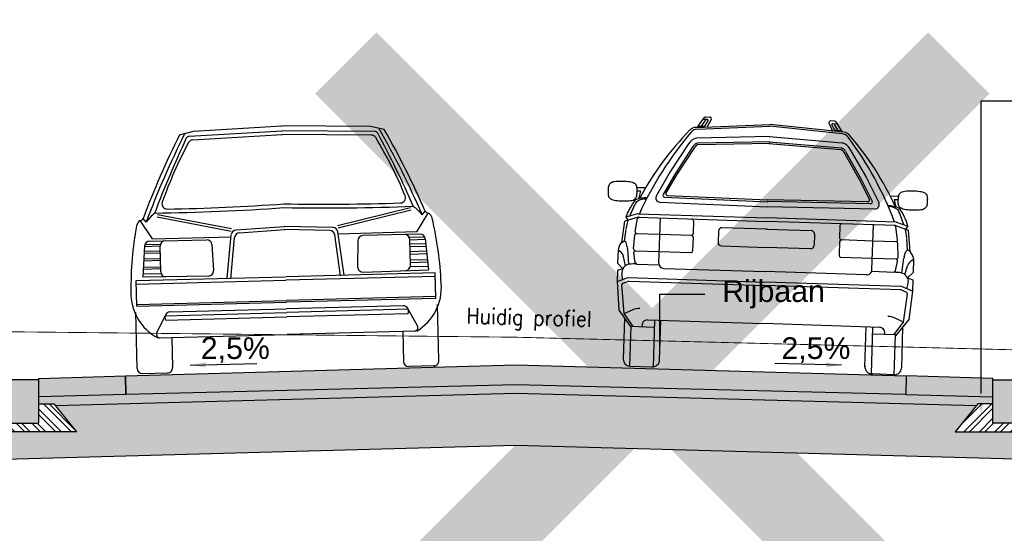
# Model space of a CAD drawing. Header units: metres. Extents: x 8 to 122, y -18 to 26.
# Tile 46 of 54: x 98.95 to 104.63, y 10.57 to 13.54. Entities that reach past the tile are written whole.
import ezdxf
from ezdxf import colors
from ezdxf.entities.mleader import LeaderData, LeaderLine
from ezdxf.math import Vec2, Vec3

# ---------------------------------------------------------------- set-up
doc = ezdxf.new("R2010")
doc.units = ezdxf.units.M
doc.header["$PDMODE"] = 1
doc.linetypes.add('ACAD_ISO02W100', pattern=[15, 12, -3])
doc.layers.add('N-WE-AL-DETAIL-G', color=7, linetype='Continuous')
doc.layers.add('X-XX-AL-DETAIL-G', color=7, linetype='Continuous')
doc.layers.add('X-XX-AL-AANKLEDING-T25', color=7, linetype='Continuous', lineweight=25)
doc.styles.add('NLCS_ISO', font='arial.ttf')
doc.styles.add('ROMANS', font='romans.shx', dxfattribs={"width": 0.9})
doc.styles.add('ROMANS1_50_18', font='romans.shx', dxfattribs={"width": 0.9, "height": 0.09})
doc.styles.get("Standard").update_dxf_attribs({"font": 'arial.ttf'})
doc.dimstyles.new('1_50', dxfattribs={"dimscale": 0.05, "dimtxt": 1.8, "dimasz": 1.8, "dimexe": 1.8, "dimexo": 0.625, "dimgap": 0.9, "dimtad": 1, "dimlfac": -1, "dimzin": 0, "dimdsep": 46, "dimtxsty": 'ROMANS', "dimcen": 0.9, "dimse1": 1, "dimse2": 1, "dimadec": 0, "dimazin": 0, "dimtfac": 1, "dimtix": 1, "dimtofl": 0, "dimtmove": 2, "dimatfit": 3, "dimfxl": 1, "dimtolj": 1, "dimtzin": 0, "dimarcsym": 0})
doc.dimstyles.new('NLCS_1-50', dxfattribs={"dimscale": 0.05, "dimtxt": 2.5, "dimasz": 2.5, "dimexe": 1.25, "dimexo": 0.625, "dimtad": 1, "dimtxsty": 'Standard', "dimblk": 'OBLIQUE', "dimcen": 0, "dimse1": 1, "dimse2": 1, "dimadec": 0, "dimazin": 0, "dimtfac": 1, "dimtmove": 0, "dimatfit": 3, "dimfxl": 1, "dimarcsym": 0})

# ---------------------------------------------------------------- blocks, each defined once
blk = doc.blocks.new('auto-v18_1')
at = {"color": 0, "linetype": 'Continuous'}
for p, q in [((0.2501, 1.3713), (0.3302, 1.3905)), ((0.3057, 1.3615), (0.8415, 1.3795)), ((0.3302, 1.3905), (0.8415, 1.4077)), ((1.3514, 1.3905), (0.8401, 1.4077)), ((1.3759, 1.3615), (0.8401, 1.3795)), ((1.4316, 1.3713), (1.3514, 1.3905)), ((0.3259, 1.3404), (0.8415, 1.3577)), ((1.3557, 1.3404), (0.8401, 1.3577)), ((0.1116, 0.9153), (0.5352, 0.8228)), ((1.57, 0.9153), (1.1465, 0.8228)), ((0.0775, 0.775), (0.0093, 0.8825)), ((0.0442, 0.8731), (0.0268, 0.894)), ((0.1085, 0.9012), (0.5321, 0.8086)), ((1.5731, 0.9012), (1.1496, 0.8086)), ((1.6041, 0.775), (1.6724, 0.8825)), ((1.6374, 0.8731), (1.6549, 0.894)), ((0.5615, 0.8141), (0.8415, 0.827)), ((0.5805, 0.7971), (0.8424, 0.8092)), ((1.1011, 0.7971), (0.8393, 0.8092)), ((1.1201, 0.8141), (0.8401, 0.827)), ((0.0334, 0.7446), (0.123, 0.7446)), ((0.0608, 0.7624), (0.3903, 0.7624)), ((0.0775, 0.775), (0.5312, 0.775)), ((0.5031, 0.5371), (0.5331, 0.7877)), ((0.5243, 0.5339), (0.5521, 0.7707)), ((1.1574, 0.5339), (1.1295, 0.7707)), ((1.1785, 0.5371), (1.1485, 0.7877)), ((1.6041, 0.775), (1.1504, 0.775)), ((1.6208, 0.7624), (1.2913, 0.7624)), ((1.6482, 0.7446), (1.5587, 0.7446)), ((0.031, 0.7358), (0.0162, 0.5552)), ((0.1204, 0.6923), (0.026, 0.6923)), ((0.0275, 0.7054), (0.1204, 0.7054)), ((0.1204, 0.7315), (0.0305, 0.7315)), ((0.1204, 0.5841), (0.1204, 0.7324)), ((0.4203, 0.7337), (0.4247, 0.5836)), ((1.2613, 0.7337), (1.2569, 0.5836)), ((1.5613, 0.5841), (1.5613, 0.7324)), ((1.5613, 0.7315), (1.6511, 0.7315)), ((1.6541, 0.7054), (1.5613, 0.7054)), ((1.5613, 0.6923), (1.6556, 0.6923)), ((1.6506, 0.7358), (1.6654, 0.5552)), ((0.1204, 0.6489), (0.026, 0.6489)), ((0.0275, 0.662), (0.1204, 0.662)), ((1.6541, 0.662), (1.5613, 0.662)), ((1.5613, 0.6489), (1.6556, 0.6489)), ((0.0185, 0.5745), (0.1219, 0.5745)), ((0.1204, 0.6006), (0.0215, 0.6006)), ((0.023, 0.6137), (0.1204, 0.6137)), ((1.6632, 0.5745), (1.5597, 0.5745)), ((1.6586, 0.6137), (1.5613, 0.6137)), ((1.5613, 0.6006), (1.6601, 0.6006)), ((-0.022, 0.5371), (0.8392, 0.5371)), ((-0.022, 0.3894), (-0.022, 0.5371)), ((-0.022, 0.5164), (0.8408, 0.5164)), ((0.3945, 0.5523), (0.0162, 0.5552)), ((1.7036, 0.5164), (0.8408, 0.5164)), ((1.7036, 0.5371), (0.8424, 0.5371)), ((1.2872, 0.5523), (1.6654, 0.5552)), ((1.7036, 0.3894), (1.7036, 0.5371)), ((-0.022, 0.3994), (0.8408, 0.3994)), ((1.7036, 0.3994), (0.8408, 0.3994)), ((-0.03, 0.03), (-0.03, 0.3531)), ((-0.022, 0.3894), (0.8408, 0.3894)), ((0.1681, 0.3512), (0.8409, 0.3512)), ((1.7036, 0.3894), (0.8408, 0.3894)), ((1.5135, 0.3512), (0.8408, 0.3512)), ((1.7116, 0.03), (1.7116, 0.3531)), ((0.0891, 0.233), (0.1396, 0.3303)), ((0.1396, 0.3303), (0.8409, 0.3303)), ((0.1428, 0.305), (0.8409, 0.305)), ((1.5421, 0.3303), (0.8408, 0.3303)), ((1.5388, 0.305), (0.8408, 0.305)), ((1.5925, 0.233), (1.5421, 0.3303)), ((0.1068, 0.2038), (0.1748, 0.2038)), ((0.1748, 0.2038), (0.1748, 0.03)), ((0.1748, 0.2038), (0.8408, 0.2038)), ((1.5068, 0.2038), (0.8408, 0.2038)), ((1.5748, 0.2038), (1.5068, 0.2038)), ((1.5068, 0.2038), (1.5068, 0.03)), ((0, 0), (0.1448, 0)), ((1.6816, 0), (1.5368, 0))]:
    blk.add_line(p, q, dxfattribs=at)
for centre, radius, start, end in [((4.793, -1.0447), 5.1454, 151.9952, 157.8684), ((4.793, -1.0447), 5.1214, 151.7515, 158.0092), ((-3.1113, -1.0447), 5.1214, 21.9908, 28.2485), ((-3.1113, -1.0447), 5.1454, 22.1316, 28.0048), ((5.1701, -1.1238), 5.4728, 153.1204, 158.0303), ((2.3446, 0.1504), 2.3574, 150.1047, 159.2546), ((0.3064, 1.3415), 0.02, 91.924, 153.1204), ((0.3269, 1.3104), 0.03, 91.924, 150.1047), ((1.3547, 1.3104), 0.03, 29.8953, 88.076), ((1.3752, 1.3415), 0.02, 26.8796, 88.076), ((-0.663, 0.1504), 2.3574, 20.7454, 29.8953), ((-3.4884, -1.1238), 5.4728, 21.9697, 26.8796), ((0.1681, 0.9748), 0.03, 159.2546, 269.6268), ((1.5135, 0.9748), 0.03, 270.3732, 20.7454), ((0.242, 0.7213), 0.2493, 126.1623, 142.5138), ((0.2557, 14.4165), 13.4937, 269.31639, 272.48544), ((0.2557, 14.4165), 13.472, 269.62676, 272.49235), ((1.4259, 14.4165), 13.472, 267.50765, 270.37324), ((1.4259, 14.4165), 13.4937, 267.51456, 270.68361), ((1.4396, 0.7213), 0.2493, 37.4862, 53.8377), ((1.981, 0.438), 2.0357, 168.2232, 178.9977), ((0.0338, 0.8424), 0.047, 121.4249, 166.3578), ((0.0098, 0.9007), 0.0183, 268.2917, 338.2065), ((1.6718, 0.9007), 0.0183, 201.7935, 271.7083), ((1.6479, 0.8424), 0.047, 13.6422, 58.5751), ((-0.2994, 0.438), 2.0357, 1.0023, 11.7768), ((0.5629, 0.784), 0.03, 94.0284, 171.3846), ((0.5819, 0.7672), 0.03, 92.6426, 173.2965), ((1.0998, 0.7672), 0.03, 6.7035, 87.3574), ((1.1187, 0.784), 0.03, 8.6154, 85.9716), ((0.0608, 0.7324), 0.03, 90, 173.4182), ((0.1504, 0.7324), 0.03, 90, 180), ((0.3903, 0.7324), 0.03, 2.5829, 90), ((1.2913, 0.7324), 0.03, 90, 177.4171), ((1.5313, 0.7324), 0.03, 0, 90), ((1.6208, 0.7324), 0.03, 6.5818, 90), ((0.1504, 0.5841), 0.03, 180, 269.5124), ((0.3947, 0.5823), 0.03, 269.5124, 2.5829), ((1.2869, 0.5823), 0.03, 177.4171, 270.4876), ((1.5313, 0.5841), 0.03, 270.4876, 0), ((0.2369, 0.4579), 0.2917, 176.9114, 240.5742), ((1.4447, 0.4579), 0.2917, 299.4258, 3.0886), ((0.1681, 0.3212), 0.03, 90, 212.3871), ((1.5135, 0.3212), 0.03, 327.6129, 90), ((0.1068, 0.2238), 0.02, 152.5978, 270), ((1.5748, 0.2238), 0.02, 270, 27.4022), ((0, 0.03), 0.03, 180, 270), ((0.1448, 0.03), 0.03, 270, 0), ((1.5368, 0.03), 0.03, 180, 270), ((1.6816, 0.03), 0.03, 270, 0)]:
    blk.add_arc(centre, radius, start, end, dxfattribs=at)
blk.add_point((1.7308, -0.0062), dxfattribs=at)
blk = doc.blocks.new('Auto-a6_1')
at = {"color": 0, "linetype": 'Continuous'}
for p, q in [((0.3435, 1.389), (0.3817, 1.4464)), ((0.3683, 1.3969), (0.3932, 1.4356)), ((0.4009, 1.4358), (0.3746, 1.4358)), ((0.3875, 1.3979), (0.4053, 1.4283)), ((0.39, 1.4508), (0.4134, 1.4508)), ((0.4224, 1.4364), (0.4009, 1.3933)), ((1.1026, 1.4364), (1.1241, 1.3933)), ((1.135, 1.4508), (1.1115, 1.4508)), ((1.1375, 1.3979), (1.1198, 1.4283)), ((1.1241, 1.4358), (1.1504, 1.4358)), ((1.1567, 1.3969), (1.1318, 1.4356)), ((1.1815, 1.389), (1.1433, 1.4464)), ((0.3354, 1.3885), (0.7618, 1.4196)), ((0.3448, 1.3792), (0.7625, 1.4096)), ((0.3479, 1.3957), (0.3875, 1.3979)), ((1.1802, 1.3792), (0.7625, 1.4096)), ((1.1896, 1.3885), (0.7632, 1.4196)), ((1.177, 1.3957), (1.1375, 1.3979)), ((0.7642, 1.3499), (0.342, 1.3274)), ((0.7658, 1.3199), (0.3468, 1.2977)), ((0.7663, 1.3099), (0.3487, 1.2877)), ((0.7587, 1.3099), (1.1763, 1.2877)), ((0.7592, 1.3199), (1.1782, 1.2977)), ((0.7608, 1.3499), (1.183, 1.3274)), ((0.2965, 1.2923), (0.1985, 1.1326)), ((0.3226, 1.2774), (0.2246, 1.1176)), ((0.3313, 1.2725), (0.2332, 1.1126)), ((1.1937, 1.2725), (1.2918, 1.1126)), ((1.2024, 1.2774), (1.3005, 1.1176)), ((1.2284, 1.2923), (1.3265, 1.1326)), ((0.1985, 1.1326), (0.1213, 0.9888)), ((0.2246, 1.1176), (0.1591, 0.9958)), ((0.2332, 1.1126), (0.1757, 1.0056)), ((1.2918, 1.1126), (1.3493, 1.0056)), ((1.3005, 1.1176), (1.3659, 0.9958)), ((1.3265, 1.1326), (1.4037, 0.9888)), ((-0.1581, 1.0263), (-0.1585, 1.0207)), ((-0.1574, 1.0317), (-0.1581, 1.0263)), ((-0.1561, 1.0369), (-0.1574, 1.0317)), ((-0.1542, 1.0418), (-0.1561, 1.0369)), ((-0.1514, 1.0462), (-0.1542, 1.0418)), ((-0.1478, 1.0502), (-0.1514, 1.0462)), ((-0.143, 1.0537), (-0.1478, 1.0502)), ((-0.1372, 1.0565), (-0.143, 1.0537)), ((-0.1302, 1.0587), (-0.1372, 1.0565)), ((-0.1224, 1.0604), (-0.1302, 1.0587)), ((-0.1138, 1.0617), (-0.1224, 1.0604)), ((-0.1046, 1.0626), (-0.1138, 1.0617)), ((-0.095, 1.0631), (-0.1046, 1.0626)), ((-0.0851, 1.0634), (-0.095, 1.0631)), ((-0.075, 1.0635), (-0.0851, 1.0634)), ((-0.0649, 1.0634), (-0.075, 1.0635)), ((-0.055, 1.0631), (-0.0649, 1.0634)), ((-0.0454, 1.0626), (-0.055, 1.0631)), ((-0.0362, 1.0617), (-0.0454, 1.0626)), ((-0.0276, 1.0604), (-0.0362, 1.0617)), ((-0.0198, 1.0587), (-0.0276, 1.0604)), ((-0.0128, 1.0565), (-0.0198, 1.0587)), ((-0.007, 1.0537), (-0.0128, 1.0565)), ((-0.0022, 1.0502), (-0.007, 1.0537)), ((0.0014, 1.0462), (-0.0022, 1.0502)), ((0.0042, 1.0418), (0.0014, 1.0462)), ((0.0061, 1.0369), (0.0042, 1.0418)), ((0.055, 1.03), (0.005, 1.03)), ((0.0074, 1.0317), (0.0061, 1.0369)), ((0.0081, 1.0263), (0.0074, 1.0317)), ((0.0085, 1.0207), (0.0081, 1.0263)), ((1.47, 1.03), (1.52, 1.03)), ((1.5165, 1.0207), (1.5169, 1.0263)), ((1.5169, 1.0263), (1.5176, 1.0317)), ((1.5176, 1.0317), (1.5189, 1.0369)), ((1.5189, 1.0369), (1.5208, 1.0418)), ((1.5208, 1.0418), (1.5236, 1.0462)), ((1.5236, 1.0462), (1.5272, 1.0502)), ((1.5272, 1.0502), (1.532, 1.0537)), ((1.532, 1.0537), (1.5378, 1.0565)), ((1.5378, 1.0565), (1.5448, 1.0587)), ((1.5448, 1.0587), (1.5526, 1.0604)), ((1.5526, 1.0604), (1.5612, 1.0617)), ((1.5612, 1.0617), (1.5704, 1.0626)), ((1.5704, 1.0626), (1.58, 1.0631)), ((1.58, 1.0631), (1.5899, 1.0634)), ((1.5899, 1.0634), (1.6, 1.0635)), ((1.6, 1.0635), (1.6101, 1.0634)), ((1.6101, 1.0634), (1.62, 1.0631)), ((1.62, 1.0631), (1.6296, 1.0626)), ((1.6296, 1.0626), (1.6388, 1.0617)), ((1.6388, 1.0617), (1.6474, 1.0604)), ((1.6474, 1.0604), (1.6552, 1.0587)), ((1.6552, 1.0587), (1.6622, 1.0565)), ((1.6622, 1.0565), (1.668, 1.0537)), ((1.668, 1.0537), (1.6728, 1.0502)), ((1.6728, 1.0502), (1.6764, 1.0462)), ((1.6764, 1.0462), (1.6792, 1.0418)), ((1.6792, 1.0418), (1.6811, 1.0369)), ((1.6811, 1.0369), (1.6824, 1.0317)), ((1.6824, 1.0317), (1.6831, 1.0263)), ((1.6831, 1.0263), (1.6835, 1.0207)), ((-0.1585, 1.0207), (-0.1586, 1.015)), ((-0.1586, 1.015), (-0.1585, 0.9943)), ((-0.1585, 0.9943), (-0.1581, 0.9887)), ((-0.1581, 0.9887), (-0.1574, 0.9833)), ((-0.1574, 0.9833), (-0.1561, 0.9781)), ((-0.1561, 0.9781), (-0.1542, 0.9732)), ((-0.1542, 0.9732), (-0.1514, 0.9688)), ((-0.1514, 0.9688), (-0.1478, 0.9648)), ((-0.0022, 0.9648), (0.0014, 0.9688)), ((0.0014, 0.9688), (0.0042, 0.9732)), ((0.0042, 0.9732), (0.0061, 0.9781)), ((0.0061, 0.9781), (0.0074, 0.9833)), ((0.0074, 0.9833), (0.0081, 0.9887)), ((0.0081, 0.9887), (0.0085, 0.9943)), ((0.0086, 1), (0.0085, 1.0207)), ((0.0085, 0.9943), (0.0086, 1)), ((0.03, 1.01), (0.01, 1.01)), ((0.02, 0.965), (0.03, 1.01)), ((0.1678, 0.981), (0.7646, 0.9739)), ((0.1844, 0.9909), (0.7647, 0.9839)), ((1.3406, 0.9909), (0.7603, 0.9839)), ((1.3572, 0.981), (0.7604, 0.9739)), ((1.495, 1.01), (1.515, 1.01)), ((1.505, 0.965), (1.495, 1.01)), ((1.5164, 1), (1.5165, 1.0207)), ((1.5165, 0.9943), (1.5164, 1)), ((1.5169, 0.9887), (1.5165, 0.9943)), ((1.5176, 0.9833), (1.5169, 0.9887)), ((1.5189, 0.9781), (1.5176, 0.9833)), ((1.5208, 0.9732), (1.5189, 0.9781)), ((1.5236, 0.9688), (1.5208, 0.9732)), ((1.5272, 0.9648), (1.5236, 0.9688)), ((1.6764, 0.9688), (1.6728, 0.9648)), ((1.6792, 0.9732), (1.6764, 0.9688)), ((1.6811, 0.9781), (1.6792, 0.9732)), ((1.6824, 0.9833), (1.6811, 0.9781)), ((1.6831, 0.9887), (1.6824, 0.9833)), ((1.6835, 0.9943), (1.6831, 0.9887)), ((1.6835, 1.0207), (1.6836, 1.015)), ((1.6836, 1.015), (1.6835, 0.9943)), ((-0.1478, 0.9648), (-0.143, 0.9613)), ((-0.143, 0.9613), (-0.1372, 0.9585)), ((-0.1372, 0.9585), (-0.1302, 0.9563)), ((-0.1302, 0.9563), (-0.1224, 0.9546)), ((-0.1224, 0.9546), (-0.1138, 0.9533)), ((-0.1138, 0.9533), (-0.1046, 0.9524)), ((-0.1046, 0.9524), (-0.095, 0.9519)), ((-0.095, 0.9519), (-0.0851, 0.9516)), ((-0.0851, 0.9516), (-0.075, 0.9515)), ((-0.075, 0.9515), (-0.0649, 0.9516)), ((-0.0649, 0.9516), (-0.055, 0.9519)), ((-0.055, 0.9519), (-0.0454, 0.9524)), ((-0.0454, 0.9524), (-0.0362, 0.9533)), ((-0.0362, 0.9533), (-0.0276, 0.9546)), ((-0.0276, 0.9546), (-0.0198, 0.9563)), ((-0.0198, 0.9563), (-0.0128, 0.9585)), ((-0.0128, 0.9585), (-0.007, 0.9613)), ((-0.007, 0.9613), (-0.0022, 0.9648)), ((0.1427, 0.9513), (0.7642, 0.9439)), ((1.3823, 0.9513), (0.7608, 0.9439)), ((1.532, 0.9613), (1.5272, 0.9648)), ((1.5378, 0.9585), (1.532, 0.9613)), ((1.5448, 0.9563), (1.5378, 0.9585)), ((1.5526, 0.9546), (1.5448, 0.9563)), ((1.5612, 0.9533), (1.5526, 0.9546)), ((1.5704, 0.9524), (1.5612, 0.9533)), ((1.58, 0.9519), (1.5704, 0.9524)), ((1.5899, 0.9516), (1.58, 0.9519)), ((1.6, 0.9515), (1.5899, 0.9516)), ((1.6101, 0.9516), (1.6, 0.9515)), ((1.62, 0.9519), (1.6101, 0.9516)), ((1.6296, 0.9524), (1.62, 0.9519)), ((1.6388, 0.9533), (1.6296, 0.9524)), ((1.6474, 0.9546), (1.6388, 0.9533)), ((1.6552, 0.9563), (1.6474, 0.9546)), ((1.6622, 0.9585), (1.6552, 0.9563)), ((1.668, 0.9613), (1.6622, 0.9585)), ((1.6728, 0.9648), (1.668, 0.9613)), ((0.0205, 0.86), (-0.056, 0.8356)), ((0.0159, 0.8795), (-0.0515, 0.858)), ((-0.0515, 0.858), (-0.0383, 0.841)), ((0.0057, 0.7783), (0.017, 0.8522)), ((0.0189, 0.88), (0.7625, 0.88)), ((0.0205, 0.86), (0.7625, 0.86)), ((0.1478, 0.6), (0.1478, 0.86)), ((1.5061, 0.88), (0.7625, 0.88)), ((1.5045, 0.86), (0.7625, 0.86)), ((1.3772, 0.6), (1.3772, 0.86)), ((1.5045, 0.86), (1.581, 0.8356)), ((1.5193, 0.7783), (1.508, 0.8522)), ((1.5091, 0.8795), (1.5765, 0.858)), ((1.5765, 0.858), (1.5633, 0.841)), ((-0.0693, 0.7118), (-0.056, 0.8356)), ((-0.0468, 0.7906), (-0.0381, 0.8413)), ((0.3401, 0.85), (0.3401, 0.7767)), ((0.765, 0.815), (0.505, 0.815)), ((0.76, 0.815), (1.02, 0.815)), ((1.1849, 0.85), (1.1849, 0.7767)), ((1.5718, 0.7906), (1.5631, 0.8413)), ((1.5943, 0.7118), (1.581, 0.8356)), ((-0.0543, 0.7194), (-0.0468, 0.7865)), ((-0.0006, 0.677), (0.0033, 0.7572)), ((0.0132, 0.7667), (0.1478, 0.7667)), ((0.1478, 0.7667), (0.3301, 0.7667)), ((0.3401, 0.7567), (0.3401, 0.6765)), ((0.485, 0.795), (0.485, 0.73)), ((1.04, 0.795), (1.04, 0.73)), ((1.1849, 0.7567), (1.1849, 0.6765)), ((1.3772, 0.7667), (1.1949, 0.7667)), ((1.5118, 0.7667), (1.3772, 0.7667)), ((1.5256, 0.677), (1.5217, 0.7572)), ((1.5793, 0.7194), (1.5718, 0.7865)), ((-0.0858, 0.6849), (-0.09, 0.6671)), ((-0.0363, 0.6824), (-0.0451, 0.7122)), ((0.505, 0.71), (0.765, 0.71)), ((1.02, 0.71), (0.76, 0.71)), ((1.5613, 0.6824), (1.5701, 0.7122)), ((1.6108, 0.6849), (1.615, 0.6671)), ((-0.09, 0.6671), (-0.09, 0.5921)), ((-0.0806, 0.6618), (-0.09, 0.6671)), ((-0.0434, 0.5773), (-0.0567, 0.6303)), ((-0.025, 0.5874), (-0.0345, 0.6737)), ((0.0113, 0.5982), (0.001, 0.6547)), ((0.0109, 0.6665), (0.1478, 0.6665)), ((0.1478, 0.6665), (0.3301, 0.6665)), ((1.3772, 0.6665), (1.1949, 0.6665)), ((1.5141, 0.6665), (1.3772, 0.6665)), ((1.5137, 0.5982), (1.524, 0.6547)), ((1.55, 0.5874), (1.5595, 0.6737)), ((1.5684, 0.5773), (1.5816, 0.6303)), ((1.6056, 0.6618), (1.615, 0.6671)), ((1.615, 0.6671), (1.615, 0.5921)), ((-0.0592, 0.5607), (-0.09, 0.5921)), ((0.02, 0.59), (0.1478, 0.59)), ((0.1778, 0.57), (0.7625, 0.57)), ((1.3472, 0.57), (0.7625, 0.57)), ((1.505, 0.59), (1.3772, 0.59)), ((1.5842, 0.5607), (1.615, 0.5921)), ((-0.0592, 0.5607), (-0.09, 0.55)), ((-0.09, 0.55), (-0.09, 0.4857)), ((-0.0577, 0.498), (-0.0636, 0.5291)), ((1.5827, 0.498), (1.5886, 0.5291)), ((1.5842, 0.5607), (1.615, 0.55)), ((1.615, 0.55), (1.615, 0.4857)), ((-0.09, 0.4857), (-0.0264, 0.51)), ((-0.09, 0.4857), (-0.075, 0.32)), ((-0.0432, 0.3035), (-0.0613, 0.4675)), ((-0.0571, 0.4768), (-0.0274, 0.4882)), ((-0.0264, 0.51), (0.7625, 0.51)), ((-0.0217, 0.49), (0.7625, 0.49)), ((1.5514, 0.51), (0.7625, 0.51)), ((1.5467, 0.49), (0.7625, 0.49)), ((1.615, 0.4857), (1.5514, 0.51)), ((1.5821, 0.4768), (1.5524, 0.4882)), ((1.5682, 0.3035), (1.5864, 0.4675)), ((1.615, 0.4857), (1.6, 0.32)), ((-0.075, 0.32), (0, 0.2236)), ((-0.0432, 0.3035), (0.0051, 0.3258)), ((0.0103, 0.23), (-0.0432, 0.3035)), ((1.5147, 0.23), (1.5682, 0.3035)), ((1.5682, 0.3035), (1.5199, 0.3258)), ((1.6, 0.32), (1.525, 0.2236)), ((-0.04, 0.275), (-0.04, 0.0395)), ((0, 0.23), (0.1333, 0.23)), ((0, 0), (0, 0.23)), ((0.0923, 0.27), (0.7625, 0.27)), ((0.1333, 0.27), (0.1333, 0)), ((0.17, 0.04), (0.17, 0.27)), ((1.4327, 0.27), (0.7625, 0.27)), ((1.355, 0.04), (1.355, 0.27)), ((1.3917, 0.27), (1.3917, 0)), ((1.525, 0.23), (1.3917, 0.23)), ((1.525, 0), (1.525, 0.23)), ((1.565, 0.275), (1.565, 0.0395)), ((0, 0), (0.125, 0)), ((0.125, 0), (0.13, 0)), ((1.4, 0), (1.395, 0)), ((1.525, 0), (1.4, 0))]:
    blk.add_line(p, q, dxfattribs=at)
at = {"color": 0, "linetype": 'Continuous', "flags": 128}
blk.add_lwpolyline([(-0.0281, 0.8655, -0.031223), (0.0083, 0.9504, -0.183266), (0.0652, 0.9685)], format="xyb", dxfattribs=at)
at = {"color": 0, "linetype": 'Continuous'}
for centre, radius, start, end in [((0.39, 1.4408), 0.01, 90, 146.3433), ((0.4009, 1.4308), 0.005, 329.7519, 90), ((0.4135, 1.4408), 0.01, 333.435, 90), ((1.1115, 1.4408), 0.01, 90, 206.565), ((1.1241, 1.4308), 0.005, 90, 210.2481), ((1.135, 1.4408), 0.01, 33.6567, 90), ((1.5437, 0.2206), 1.6936, 137.1356, 153.8143), ((0.339, 1.3386), 0.05, 94.1651, 137.1356), ((0.3484, 1.3293), 0.05, 94.1651, 141.3889), ((1.1766, 1.3293), 0.05, 38.6111, 85.8349), ((1.186, 1.3386), 0.05, 42.8644, 85.8349), ((-0.0187, 0.2206), 1.6936, 26.1857, 42.8644), ((1.8569, 0.1246), 1.9805, 141.3889, 157.579), ((0.359, 1.2585), 0.071, 103.8335, 151.6082), ((1.166, 1.2585), 0.071, 28.3918, 76.1665), ((-0.3319, 0.1246), 1.9805, 22.421, 38.6111), ((0.359, 1.2585), 0.041, 107.259, 152.6034), ((0.359, 1.2585), 0.031, 109.4063, 153.2256), ((1.166, 1.2585), 0.031, 26.7744, 70.5937), ((1.166, 1.2585), 0.041, 27.3966, 72.741), ((0.0572, 0.8416), 0.131, 84.7853, 116.1485), ((0.143, 0.9763), 0.025, 150.1463, 269.3132), ((0.1679, 0.991), 0.01, 151.7624, 269.3132), ((0.1845, 1.0008), 0.01, 151.7624, 269.3132), ((1.3405, 1.0008), 0.01, 270.6868, 28.2376), ((1.3571, 0.991), 0.01, 270.6868, 28.2376), ((1.382, 0.9763), 0.025, 270.6868, 29.8537), ((1.4678, 0.8416), 0.131, 63.8515, 95.2147), ((1.4644, 0.8844), 0.0842, 51.5541, 93.0946), ((0.2883, 0.7502), 0.3565, 144.0992, 162.3919), ((0.8558, 0.6165), 0.7405, 19.6483, 26.8018), ((1.2367, 0.7502), 0.3565, 17.6081, 35.9008), ((0.0189, 0.87), 0.01, 90, 107.6993), ((0.0269, 0.8506), 0.01, 90, 170.9599), ((0.3301, 0.85), 0.01, 0, 90), ((1.1949, 0.85), 0.01, 90, 180), ((1.4981, 0.8506), 0.01, 9.0401, 90), ((1.5061, 0.87), 0.01, 72.3007, 90), ((0.505, 0.795), 0.02, 90, 180), ((1.02, 0.795), 0.02, 0, 90), ((0.0132, 0.7567), 0.01, 90, 177.2291), ((0.0156, 0.7767), 0.01, 170.9599, 270), ((0.3301, 0.7767), 0.01, 270, 0), ((0.3301, 0.7567), 0.01, 0, 90), ((1.1949, 0.7767), 0.01, 180, 270), ((1.1949, 0.7567), 0.01, 90, 180), ((1.5094, 0.7767), 0.01, 270, 9.0401), ((1.5118, 0.7567), 0.01, 2.7709, 90), ((-0.0371, 0.6734), 0.05, 116.0621, 166.7865), ((-0.0547, 0.7094), 0.01, 16.4903, 116.0621), ((-0.0842, 0.6682), 0.05, 6.3345, 16.4903), ((0.505, 0.73), 0.02, 180, 270), ((1.02, 0.73), 0.02, 270, 0), ((1.6092, 0.6682), 0.05, 163.5097, 173.6655), ((1.5797, 0.7094), 0.01, 63.9379, 163.5097), ((1.5621, 0.6734), 0.05, 13.2135, 63.9379), ((-0.1052, 0.6182), 0.05, 14.0241, 60.6202), ((0.0094, 0.6765), 0.01, 177.2291, 270), ((0.0109, 0.6565), 0.01, 90, 190.319), ((0.3301, 0.6765), 0.01, 270, 0), ((1.1949, 0.6765), 0.01, 180, 270), ((1.5141, 0.6565), 0.01, 349.681, 90), ((1.5156, 0.6765), 0.01, 270, 2.7709), ((1.6302, 0.6182), 0.05, 119.3798, 165.9759), ((-0.0144, 0.5384), 0.05, 98.7544, 190.6197), ((0.0101, 0.3793), 0.211, 87.2976, 98.7544), ((0.0211, 0.6), 0.01, 190.319, 270), ((0.1778, 0.6), 0.03, 180, 270), ((1.3472, 0.6), 0.03, 270, 0), ((1.5039, 0.6), 0.01, 270, 349.681), ((1.5149, 0.3793), 0.211, 81.2456, 92.7024), ((1.5394, 0.5384), 0.05, 349.3803, 81.2456), ((-0.0514, 0.4686), 0.01, 124.8378, 186.7065), ((-0.0217, 0.48), 0.01, 90, 124.8378), ((1.5467, 0.48), 0.01, 55.1622, 90), ((1.5764, 0.4686), 0.01, 353.2935, 55.1622), ((0.047, 0.235), 0.1, 90, 114.7897), ((1.478, 0.235), 0.1, 65.2103, 90), ((0.0923, 0.24), 0.03, 90, 199.4712), ((1.4327, 0.24), 0.03, 340.5288, 90), ((0, 0.0395), 0.04, 180, 270), ((0.1275, 0.0425), 0.0426, 266.6335, 3.3665), ((1.3975, 0.0425), 0.0426, 176.6335, 273.3665), ((1.525, 0.0395), 0.04, 270, 0)]:
    blk.add_arc(centre, radius, start, end, dxfattribs=at)
blk.add_point((1.6825, 0), dxfattribs=at)
blk = doc.blocks.new('_Oblique')
at = {"color": 0, "linetype": 'ByBlock', "lineweight": -2}
blk.add_line((-0.5, -0.5), (0.5, 0.5), dxfattribs=at)
blk = doc.blocks.new('*D49')
at = {"layer": 'Defpoints', "color": 0, "transparency": 16777216}
for p in [(99.0579, 11.4036), (104.5615, 11.3981), (104.5615, 7.5579)]:
    blk.add_point(p, dxfattribs=at)
at = {"layer": 'N-WE-AL-DETAIL-G', "color": 0, "lineweight": -2, "transparency": 16777216}
blk.add_line((99.0579, 7.5579), (104.5615, 7.5579), dxfattribs=at)
at = {"layer": 'N-WE-AL-DETAIL-G', "color": 0, "lineweight": -2, "transparency": 16777216, "xscale": 0.125, "yscale": 0.125, "zscale": 0.125, "rotation": 180}
blk.add_blockref('_Oblique', (99.0579, 7.5579), dxfattribs=at)
at = {"layer": 'N-WE-AL-DETAIL-G', "color": 0, "lineweight": -2, "transparency": 16777216, "xscale": 0.125, "yscale": 0.125, "zscale": 0.125}
blk.add_blockref('_Oblique', (104.5615, 7.5579), dxfattribs=at)
at = {"layer": 'N-WE-AL-DETAIL-G', "color": 0, "transparency": 16777216, "insert": (101.8097, 7.67), "char_height": 0.125, "attachment_point": 5}
blk.add_mtext('Rijbaan', dxfattribs=at)
blk = doc.blocks.new('*D39')
at = {"layer": 'Defpoints', "color": 0, "transparency": 16777216}
for p in [(107.0624, 11.5083), (104.5615, 11.4036), (107.0624, 7.5579)]:
    blk.add_point(p, dxfattribs=at)
at = {"layer": 'N-WE-AL-DETAIL-G', "color": 0, "lineweight": -2, "transparency": 16777216}
blk.add_line((104.5615, 7.5579), (107.0624, 7.5579), dxfattribs=at)
at = {"layer": 'N-WE-AL-DETAIL-G', "color": 0, "lineweight": -2, "transparency": 16777216, "xscale": 0.125, "yscale": 0.125, "zscale": 0.125, "rotation": 180}
blk.add_blockref('_Oblique', (104.5615, 7.5579), dxfattribs=at)
at = {"layer": 'N-WE-AL-DETAIL-G', "color": 0, "lineweight": -2, "transparency": 16777216, "xscale": 0.125, "yscale": 0.125, "zscale": 0.125}
blk.add_blockref('_Oblique', (107.0624, 7.5579), dxfattribs=at)
at = {"layer": 'N-WE-AL-DETAIL-G', "color": 0, "transparency": 16777216, "insert": (105.812, 7.6538), "char_height": 0.125, "attachment_point": 5}
blk.add_mtext('Parkeerstrook / boom', dxfattribs=at)
blk = doc.blocks.new('*D41')
at = {"layer": 'Defpoints', "color": 0, "transparency": 16777216}
for p in [(98.8579, 11.4703), (99.0579, 11.4036), (99.0579, 8.0579)]:
    blk.add_point(p, dxfattribs=at)
at = {"layer": 'N-WE-AL-DETAIL-G', "color": 0, "lineweight": -2, "transparency": 16777216}
for p, q in [((98.8579, 8.0579), (99.0579, 8.0579)), ((99.0579, 8.0579), (99.5697, 8.0579))]:
    blk.add_line(p, q, dxfattribs=at)
at = {"layer": 'N-WE-AL-DETAIL-G', "color": 0, "lineweight": -2, "transparency": 16777216, "xscale": 0.125, "yscale": 0.125, "zscale": 0.125, "rotation": 180}
blk.add_blockref('_Oblique', (98.8579, 8.0579), dxfattribs=at)
at = {"layer": 'N-WE-AL-DETAIL-G', "color": 0, "lineweight": -2, "transparency": 16777216, "xscale": 0.125, "yscale": 0.125, "zscale": 0.125}
blk.add_blockref('_Oblique', (99.0579, 8.0579), dxfattribs=at)
at = {"layer": 'N-WE-AL-DETAIL-G', "color": 0, "transparency": 16777216, "insert": (99.3763, 8.1643), "char_height": 0.125, "attachment_point": 5}
blk.add_mtext('0,20', dxfattribs=at)
blk = doc.blocks.new('*D42')
at = {"layer": 'Defpoints', "color": 0, "transparency": 16777216}
for p in [(101.8097, 11.4774), (99.0579, 11.4036), (101.8097, 8.0579)]:
    blk.add_point(p, dxfattribs=at)
at = {"layer": 'N-WE-AL-DETAIL-G', "color": 0, "lineweight": -2, "transparency": 16777216}
blk.add_line((99.0579, 8.0579), (101.8097, 8.0579), dxfattribs=at)
at = {"layer": 'N-WE-AL-DETAIL-G', "color": 0, "lineweight": -2, "transparency": 16777216, "xscale": 0.125, "yscale": 0.125, "zscale": 0.125, "rotation": 180}
blk.add_blockref('_Oblique', (99.0579, 8.0579), dxfattribs=at)
at = {"layer": 'N-WE-AL-DETAIL-G', "color": 0, "lineweight": -2, "transparency": 16777216, "xscale": 0.125, "yscale": 0.125, "zscale": 0.125}
blk.add_blockref('_Oblique', (101.8097, 8.0579), dxfattribs=at)
at = {"layer": 'N-WE-AL-DETAIL-G', "color": 0, "transparency": 16777216, "insert": (100.4338, 8.1643), "char_height": 0.125, "attachment_point": 5}
blk.add_mtext('2,75', dxfattribs=at)
blk = doc.blocks.new('*D43')
at = {"layer": 'Defpoints', "color": 0, "transparency": 16777216}
for p in [(101.8097, 11.4774), (104.5615, 11.3981), (104.5615, 8.0579)]:
    blk.add_point(p, dxfattribs=at)
at = {"layer": 'N-WE-AL-DETAIL-G', "color": 0, "lineweight": -2, "transparency": 16777216}
blk.add_line((101.8097, 8.0579), (104.5615, 8.0579), dxfattribs=at)
at = {"layer": 'N-WE-AL-DETAIL-G', "color": 0, "lineweight": -2, "transparency": 16777216, "xscale": 0.125, "yscale": 0.125, "zscale": 0.125, "rotation": 180}
blk.add_blockref('_Oblique', (101.8097, 8.0579), dxfattribs=at)
at = {"layer": 'N-WE-AL-DETAIL-G', "color": 0, "lineweight": -2, "transparency": 16777216, "xscale": 0.125, "yscale": 0.125, "zscale": 0.125}
blk.add_blockref('_Oblique', (104.5615, 8.0579), dxfattribs=at)
at = {"layer": 'N-WE-AL-DETAIL-G', "color": 0, "transparency": 16777216, "insert": (103.1856, 8.1643), "char_height": 0.125, "attachment_point": 5}
blk.add_mtext('2,75', dxfattribs=at)
blk = doc.blocks.new('*D44')
at = {"layer": 'Defpoints', "color": 0, "transparency": 16777216}
for p in [(104.7615, 11.4703), (104.5615, 11.3981), (104.7615, 8.0579)]:
    blk.add_point(p, dxfattribs=at)
at = {"layer": 'N-WE-AL-DETAIL-G', "color": 0, "lineweight": -2, "transparency": 16777216}
for p, q in [((104.5615, 8.0579), (104.7615, 8.0579)), ((104.7615, 8.0579), (105.2733, 8.0579))]:
    blk.add_line(p, q, dxfattribs=at)
at = {"layer": 'N-WE-AL-DETAIL-G', "color": 0, "lineweight": -2, "transparency": 16777216, "xscale": 0.125, "yscale": 0.125, "zscale": 0.125, "rotation": 180}
blk.add_blockref('_Oblique', (104.5615, 8.0579), dxfattribs=at)
at = {"layer": 'N-WE-AL-DETAIL-G', "color": 0, "lineweight": -2, "transparency": 16777216, "xscale": 0.125, "yscale": 0.125, "zscale": 0.125}
blk.add_blockref('_Oblique', (104.7615, 8.0579), dxfattribs=at)
at = {"layer": 'N-WE-AL-DETAIL-G', "color": 0, "transparency": 16777216, "insert": (105.0799, 8.1643), "char_height": 0.125, "attachment_point": 5}
blk.add_mtext('0,20', dxfattribs=at)
blk = doc.blocks.new('Opsluitband_20x25')
at = {"layer": 'N-WE-AL-DETAIL-G'}
h = blk.add_hatch(color=252, dxfattribs=at)
h.dxf.hatch_style = 1
h.paths.add_polyline_path([(0.2, -0.25), (0.2, 0), (0, 0), (0, -0.25)])
at = {"layer": 'N-WE-AL-DETAIL-G', "linetype": 'Continuous'}
h = blk.add_hatch(dxfattribs=at)
h.set_pattern_fill('STEEL', color=252, scale=0.02, angle=90, style=0)
h.set_pattern_definition([(135, (-16.710006, -10.69828), (-0.04490128, -0.04490128), []), (135, (-16.741756, -10.69828), (-0.04490128, -0.04490128), [])])
h.paths.add_polyline_path([(-0.1475, -0.3), (-0.2183, -0.3), (-0.0867, -0.1386), (0.0002, -0.1385), (0, -0.25), (0.2, -0.25), (0.2, -0.1386), (0.2867, -0.1386), (0.4183, -0.3)])
blk.add_lwpolyline([(0.0002, -0.1385), (-0.0867, -0.1386), (-0.2183, -0.3)])
for points in [[(0.2, -0.25), (0.2, 0), (0, 0), (0, -0.25)], [(-0.1475, -0.3), (-0.2183, -0.3), (-0.0867, -0.1386), (0.0002, -0.1385), (0, -0.25), (0.2, -0.25), (0.2, -0.1386), (0.2867, -0.1386), (0.4183, -0.3)]]:
    blk.add_lwpolyline(points, close=True, dxfattribs=at)

msp = doc.modelspace()

# ---------------------------------------------------------------- hatches: boundary and pattern name
at = {"layer": 'N-WE-AL-DETAIL-G'}
h = msp.add_hatch(color=22, dxfattribs=at)
h.dxf.hatch_style = 1
h.paths.add_polyline_path([(101.8097, 11.4321), (104.5615, 11.3626), (104.5615, 11.4681), (101.8097, 11.5474), (99.0579, 11.4681), (99.0579, 11.3626)])
at = {"layer": 'N-WE-AL-DETAIL-G', "linetype": 'Continuous'}
h = msp.add_hatch(dxfattribs=at)
h.set_pattern_fill('AR-SAND', color=252, scale=0.001, angle=45, style=0)
h.set_pattern_definition([(82.5, (101.98523, 11.23955), (-0.03573813, 0.03347535), [0, -0.038608, 0, -0.04318, 0, -0.041275]), (52.5, (101.98523, 11.23955), (-0.0189011, 0.0824733), [0, -0.020828, 0, -0.034798, 0, -0.013335]), (12.5, (101.96314, 11.217458), (0.05583, 0.05603323), [0, -0.0127, 0, -0.04572, 0, -0.05969]), (2.5, (101.96314, 11.21746), (0.0382281, 0.069755), [0, -0.00635, 0, -0.029972, 0, -0.03429])])
h.paths.add_polyline_path([(101.8097, 11.3821), (104.465, 11.3096), (104.4748, 11.3217), (104.5615, 11.3217), (104.5615, 11.3626), (101.8097, 11.4321), (99.0579, 11.3626), (99.0579, 11.3217), (99.1446, 11.3217), (99.1545, 11.3096)])
h = msp.add_hatch(dxfattribs=at)
h.set_pattern_fill('GRAVEL', color=252, scale=0.015, style=0)
h.set_pattern_definition([(228.0128, (104.82021, 10.91497), (-3.048, -3.429), [0.051258, -5.074573]), (184.96974, (104.785921, 10.876869), (4.572, 0.38100002), [0.087961, -8.708107]), (132.51045, (104.69829, 10.869249), (3.81, -4.191), [0.062022, -6.140208]), (267.2737, (104.549701, 10.773999), (0.381, 7.62), [0.080101, -7.929966]), (292.83365, (104.545891, 10.693989), (-1.905, 4.572), [0.078545, -7.775971]), (357.2737, (104.576371, 10.621599), (-7.62, 0.381), [0.080101, -7.929966]), (37.69424, (104.656381, 10.617789), (-4.953, -3.81), [0.105929, -10.486967]), (72.25533, (104.740201, 10.682559), (2.667, 8.382), [0.100008, -9.9007885]), (121.42957, (104.770681, 10.777809), (-3.048, 4.953), [0.080372, -7.956832]), (175.23636, (104.72877, 10.84639), (4.191, -0.381), [0.091757, -4.49609]), (222.39744, (104.637331, 10.854009), (-4.572, -4.191), [0.118662, -11.747516]), (138.8141, (104.92689, 10.77019), (-2.667, 2.286), [0.0405, -4.009585]), (171.46923, (104.896411, 10.796859), (4.953, -0.762), [0.077052, -7.628196]), (225, (104.8202, 10.8083), (-5e-17, -0.381), [0.053881, -0.484934]), (203.1986, (104.79354, 10.85401), (1.905, 0.762), [0.029016, -2.872593]), (291.8014, (104.76687, 10.84258), (-0.381, 1.143), [0.041035, -2.010713]), (30.9638, (104.78211, 10.80448), (1.143, 0.762), [0.066648, -2.154945]), (161.565, (104.83926, 10.83877), (0.762, -0.381), [0.048193, -1.156635]), (16.38954, (104.545891, 10.842579), (3.81, 1.143), [0.067513, -6.683824]), (70.3462, (104.61066, 10.861629), (-1.524, -4.191), [0.05664, -5.607332]), (293.1986, (104.83926, 10.91497), (-0.762, 1.905), [0.058032, -2.843578]), (343.61046, (104.862121, 10.861629), (-3.81, 1.143), [0.067513, -6.683824]), (339.44395, (104.54589, 10.60636), (-1.905, 0.762), [0.065105, -3.19016]), (294.77514, (104.60685, 10.5835), (-1.905, 4.191), [0.054551, -5.400539]), (66.8014, (104.84307, 10.53397), (0.762, 1.905), [0.058032, -2.843578]), (17.35402, (104.86593, 10.587309), (-4.953, -1.524), [0.063867, -6.322856]), (69.44395, (104.65638, 10.53397), (-0.762, -1.905), [0.032553, -3.222713]), (101.31, (104.82021, 10.53397), (-0.381, 1.524), [0.019427, -1.9233]), (165.9638, (104.8164, 10.55302), (1.143, -0.381), [0.078545, -1.492358]), (186.009, (104.740201, 10.572069), (3.81, 0.381), [0.07279, -7.206205]), (303.69, (104.78211, 10.77019), (-0.381, 0.762), [0.054949, -1.318766]), (353.15723, (104.812591, 10.724469), (6.477, -0.762), [0.0959335, -9.497401]), (60.9454, (104.90784, 10.71304), (-1.524, -2.667), [0.039226, -3.883409]), (90, (104.9269, 10.74733), (-0.381, 0.381), [0.02286, -0.35814]), (120.25644, (104.73258, 10.5835), (1.524, -2.667), [0.05293, -5.240091]), (48.0128, (104.70591, 10.62922), (3.048, 3.429), [0.102516, -5.023314]), (0, (104.7745, 10.7054), (0.381, 0.381), [0.09906, -0.28194]), (325.30485, (104.87355, 10.705419), (3.81, -2.667), [0.060241, -5.963898]), (254.0546, (104.92308, 10.67113), (-0.381, -1.524), [0.055474, -2.718248]), (207.64598, (104.907841, 10.617789), (-7.239, -3.81), [0.090322, -8.94187]), (175.42608, (104.827831, 10.575879), (-4.953, 0.381), [0.095554, -9.459877])])
h.paths.add_polyline_path([(101.8097, 11.0821), (104.7615, 11.0015), (104.7628, 11.1603), (104.3432, 11.1603), (104.465, 11.311), (101.8097, 11.3821), (99.1545, 11.3096), (99.2762, 11.1603), (98.8579, 11.1603), (98.8579, 11.0015)])

# ---------------------------------------------------------------- linework, layer by layer
at = {"layer": 'N-WE-AL-DETAIL-G', "color": 42, "linetype": 'ACAD_ISO02W100', "ltscale": 0.01, "flags": 128}
msp.add_lwpolyline([(110.358, 11.6102, 0.005, 0.005, 0), (109.2615, 11.6018, 0.005, 0.005, 0), (109.2115, 11.5518, 0.005, 0.005, 0), (107.4067, 11.5007, 0.005, 0.005, 0), (107.3867, 11.6007, 0.005, 0.005, 0), (107.1003, 11.6028, 0.005, 0.005, 0), (107.0852, 11.6504, 0.005, 0.005, 0), (106.0843, 11.6415, 0.005, 0.005, 0), (106.0584, 11.5987, 0.005, 0.005, 0), (101.8097, 11.706, 0.005, 0.005, 0), (93.2568, 11.7981, 0, 0, 0)], format="xyseb", dxfattribs=at)
at = {"layer": 'N-WE-AL-DETAIL-G', "linetype": 'Continuous'}
for points in [[(99.5577, 11.4825), (101.8097, 11.5474), (104.0617, 11.4825), (104.059, 11.3753), (101.8097, 11.4321), (99.5604, 11.3753)], [(99.0579, 11.4681), (99.5577, 11.4825), (99.5604, 11.3753), (99.0579, 11.3626)], [(104.5615, 11.4681), (104.0617, 11.4825), (104.059, 11.3753), (104.5615, 11.3626)]]:
    msp.add_lwpolyline(points, close=True, dxfattribs=at)
for points in [[(104.465, 11.3096), (101.8097, 11.3821), (99.1545, 11.3096)], [(104.7615, 11.0015), (101.8097, 11.0821), (98.8579, 11.0015)]]:
    msp.add_lwpolyline(points, dxfattribs=at)
at = {"layer": 'X-XX-AL-DETAIL-G', "color": 1, "const_width": 0.5}
for points in [[(104.3644, 9.7519), (100.8289, 13.2875)], [(100.8289, 9.7519), (104.3644, 13.2875)]]:
    msp.add_lwpolyline(points, dxfattribs=at)

# ---------------------------------------------------------------- block references
at = {"layer": 'N-WE-AL-DETAIL-G', "color": 252, "linetype": 'Continuous', "lineweight": 0}
for name, p, rotation in [('auto-v18_1', (99.6562, 11.496), 1.511595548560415), ('Auto-a6_1', (102.4678, 11.539), 358.1559744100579)]:
    msp.add_blockref(name, p, dxfattribs=dict(at, rotation=rotation))
at = {"layer": 'N-WE-AL-DETAIL-G'}
msp.add_blockref('Opsluitband_20x25', (98.8579, 11.4603), dxfattribs=at)
at = {"layer": 'N-WE-AL-DETAIL-G', "xscale": -1}
msp.add_blockref('Opsluitband_20x25', (104.7615, 11.4603), dxfattribs=at)

# ---------------------------------------------------------------- texts
at = {"layer": 'N-WE-AL-DETAIL-G', "color": 42, "linetype": 'ACAD_ISO02W100', "ltscale": 0.01, "style": 'ROMANS1_50_18', "width": 0.9}
msp.add_text('Huidig profiel', height=0.09, rotation=358.4786, dxfattribs=at).set_placement((101.5238, 11.7854))
at = {"layer": 'X-XX-AL-AANKLEDING-T25', "style": 'NLCS_ISO'}
for p in [(99.9926, 11.5805), (103.3415, 11.5805)]:
    msp.add_text('2,5%', height=0.125, dxfattribs=at).set_placement(p)

# ---------------------------------------------------------------- dimensions: what is measured, and where the dimension line sits
at = {"layer": 'N-WE-AL-DETAIL-G'}
for base, p1, p2, picture, middle in [((101.8097, 8.0579), (99.0579, 11.4036), (101.8097, 11.4774), '*D42', (100.4338, 8.1643)), ((104.5615, 8.0579), (101.8097, 11.4774), (104.5615, 11.3981), '*D43', (103.1856, 8.1643)), ((99.0579, 8.0579), (98.8579, 11.4703), (99.0579, 11.4036), '*D41', (99.3763, 8.1643)), ((104.7615, 8.0579), (104.5615, 11.3981), (104.7615, 11.4703), '*D44', (105.0799, 8.1643))]:
    dim = msp.add_linear_dim(base=base, p1=p1, p2=p2, dimstyle='NLCS_1-50', override={"dimzin": 0}, dxfattribs=at)
    dim.commit()
    dim.dimension.update_dxf_attribs({"geometry": picture, "text_midpoint": middle})
for base, p1, p2, text, picture, middle in [((107.0624, 7.5579), (104.5615, 11.4036), (107.0624, 11.5083), 'Parkeerstrook / boom', '*D39', (105.812, 7.6538)), ((104.5615, 7.5579), (99.0579, 11.4036), (104.5615, 11.3981), 'Rijbaan', '*D49', (101.8097, 7.67))]:
    dim = msp.add_linear_dim(base=base, p1=p1, p2=p2, text=text, dimstyle='NLCS_1-50', override={"dimzin": 0}, dxfattribs=at)
    dim.commit()
    dim.dimension.update_dxf_attribs({"geometry": picture, "text_midpoint": middle})

# ---------------------------------------------------------------- leaders
for points in [[(99.9308, 11.5451), (100.3161, 11.5541)], [(103.6886, 11.5451), (103.3034, 11.5541)]]:
    msp.add_leader(points, dimstyle='1_50', override={"dimtad": 0}, dxfattribs=at)
at = {"layer": 'X-XX-AL-AANKLEDING-T25'}
ml = msp.add_multileader_mtext('Standard', dxfattribs=at)
ml.set_content('Kolk', color=256, style='NLCS_ISO')
ml.set_leader_properties()
ml.build(insert=Vec2(0, 0))
ml.multileader.update_dxf_attribs({"arrow_head_size": 0.125})
ctx = ml.context
ctx.base_point, ctx.char_height, ctx.arrow_head_size, ctx.landing_gap_size, ctx.plane_origin = Vec3(104.7535, 13.0702), 0.125, 0.125, 0.1, Vec3(103.2474, 11.1479)
notes = []
notes.append((ctx, [(0, (1, 1, 0), (104.4942, 13.0702), (1, 0), 0.2593, [(0, [(104.4942, 11.2571)], 0, [])])]))
ctx.mtext.insert, ctx.mtext.flow_direction = Vec3(104.8535, 13.1337), 5
ml = msp.add_multileader_mtext('Standard', dxfattribs=at)
ml.set_content('Rijbaan', color=256, style='NLCS_ISO')
ml.set_leader_properties()
ml.build(insert=Vec2(0, 0))
ml.multileader.update_dxf_attribs({"arrow_head_size": 0.125})
ctx = ml.context
ctx.base_point, ctx.char_height, ctx.arrow_head_size, ctx.landing_gap_size, ctx.plane_origin = Vec3(102.9001, 11.9535), 0.125, 0.125, 0.1, Vec3(101.394, 10.9058)
notes.append((ctx, [(0, (1, 1, 0), (102.6408, 11.9535), (1, 0), 0.2593, [(0, [(102.6408, 11.5183)], 0, [])])]))
ctx.mtext.insert, ctx.mtext.flow_direction = Vec3(103.0001, 12.0344), 5
for ctx, leaders in notes:
    for number, flags, end, landing, length, lines in leaders:
        leader = LeaderData()
        leader.index, (leader.has_last_leader_line, leader.has_dogleg_vector, leader.attachment_direction) = number, flags
        leader.last_leader_point, leader.dogleg_vector, leader.dogleg_length = Vec3(end), Vec3(landing), length
        for number, points, colour, breaks in lines:
            line = LeaderLine()
            line.index, line.vertices, line.color, line.breaks = number, Vec3.list(points), colors.encode_raw_color(colour), breaks
            leader.lines.append(line)
        ctx.leaders.append(leader)

doc.saveas('drawing.dxf')
